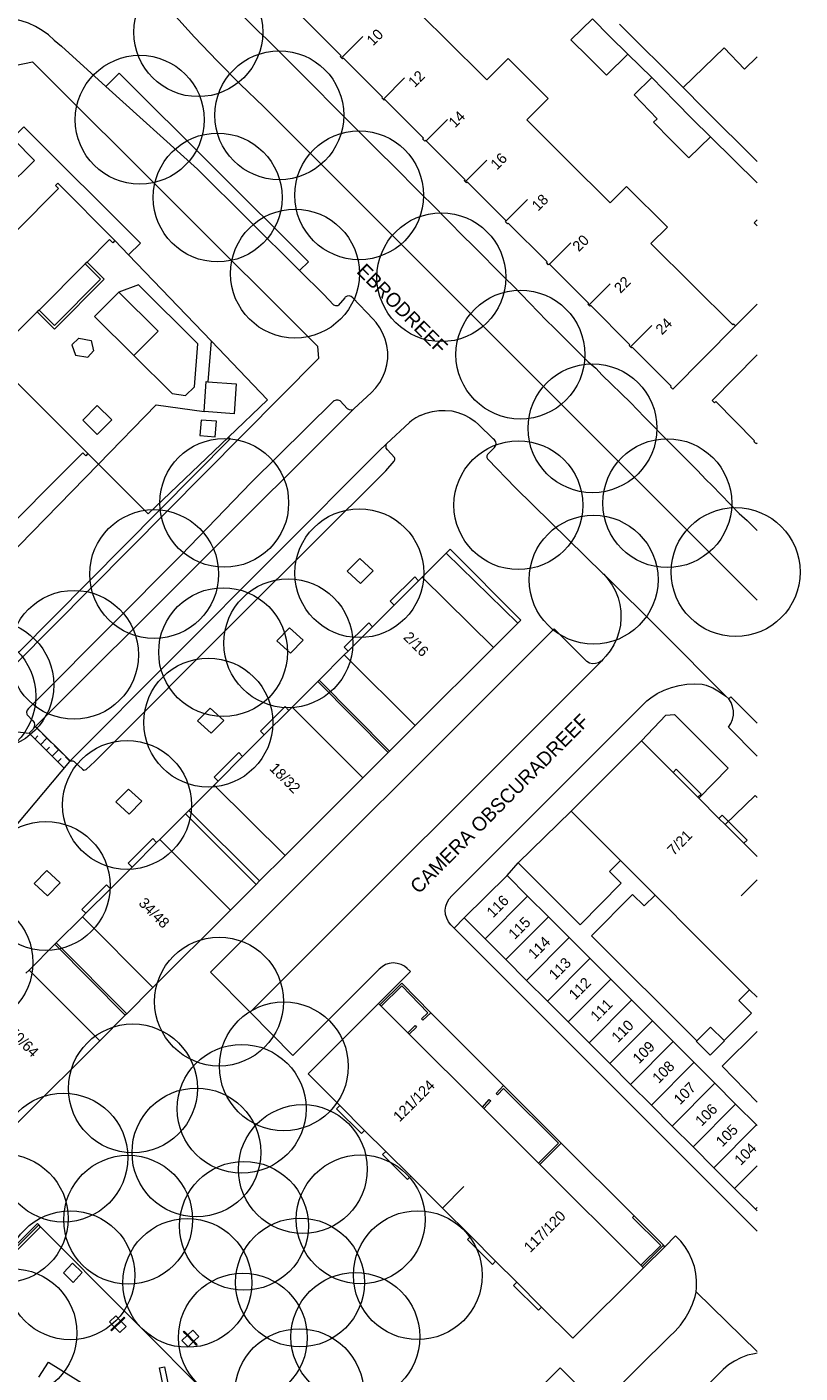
# Model space of a CAD drawing. Header units: metres. Extents: x 134994 to 136506, y 457393 to 459006.
# Tile 135 of 171: x 136427 to 136504, y 457998 to 458131. Entities that reach past the tile are written whole.
import ezdxf
from ezdxf.enums import TextEntityAlignment as Align

# ---------------------------------------------------------------- set-up
doc = ezdxf.new("R2010")
doc.units = ezdxf.units.M
for name, color, linetype, lineweight in [('B-WE-GR-BOOM-S', 250, 'Continuous', 13), ('B-WE-KG_BEBOUWING', 251, 'Continuous', 20), ('B-WE-KG_BEBOUWING TUSSENMUUR', 251, 'Continuous', 5), ('B-WE-KG_HUISNR', 251, 'Continuous', 5), ('B-WE-KG_ONDERGROND_REST', 251, 'Continuous', 5), ('B-WE-KG_STRAATNAAM', 251, 'Continuous', 5)]:
    doc.layers.add(name, color=color, linetype=linetype, lineweight=lineweight)
doc.styles.add('Styledgn000', font='dgn000.shx')

# ---------------------------------------------------------------- blocks, each defined once
blk = doc.blocks.new('SGR-BOOM_02')
blk.add_circle((0, 0), 6.4)

msp = doc.modelspace()

# ---------------------------------------------------------------- linework, layer by layer
at = {"layer": 'B-WE-KG_BEBOUWING', "flags": 128}
for points in [[(136464.84, 458134.37), (136469, 458130.23), (136473.13, 458126.11), (136475.25, 458128.24), (136479.23, 458124.27), (136477.11, 458122.15), (136481.16, 458118.12), (136485.41, 458113.89), (136487.03, 458115.52), (136491.08, 458111.48), (136489.45, 458109.85), (136493.57, 458105.76), (136497.57, 458101.78), (136497.66, 458101.87), (136497.85, 458101.68), (136491.62, 458095.38), (136491.4, 458095.61), (136491.47, 458095.67), (136487.58, 458099.57), (136487.51, 458099.5), (136487.42, 458099.59), (136487.28, 458099.73), (136487.35, 458099.8), (136483.47, 458103.69), (136483.39, 458103.62), (136483.32, 458103.69), (136483.18, 458103.84), (136483.26, 458103.9), (136479.36, 458107.8), (136479.28, 458107.73), (136479.27, 458107.74), (136479.06, 458107.96), (136479.13, 458108.03), (136475.27, 458111.89), (136475.2, 458111.82), (136475.03, 458111.98), (136475, 458112.02), (136475.07, 458112.1), (136471.19, 458115.98), (136471.12, 458115.9), (136471, 458116.02), (136470.9, 458116.12), (136470.98, 458116.2), (136467.11, 458120.07), (136467.07, 458120.11), (136466.99, 458120.03), (136466.76, 458120.26), (136466.84, 458120.34), (136463, 458124.18), (136462.91, 458124.11), (136462.9, 458124.12), (136462.7, 458124.32), (136462.78, 458124.4), (136458.91, 458128.28), (136458.82, 458128.2), (136458.74, 458128.28), (136458.58, 458128.45), (136458.67, 458128.52), (136454.76, 458132.43)], [(136500, 458118.01), (136494.7, 458123.28), (136492.63, 458125.35), (136492.63, 458125.35), (136496.71, 458129.3), (136498.75, 458127.19), (136500, 458128.4)], [(136423.28, 458117.32), (136425.34, 458115.25), (136428.21, 458118.11), (136426.15, 458120.18), (136423.28, 458117.32)], [(136426.36, 458111.05), (136430.61, 458115.33), (136430.3, 458115.63), (136430.53, 458115.86), (136436.2, 458110.17), (136435.98, 458109.94), (136435.67, 458110.25), (136433.44, 458108.02), (136433.26, 458107.83), (136428.67, 458103.25), (136428.49, 458103.07), (136423.96, 458098.54), (136433.51, 458089), (136433.3, 458088.78), (136433.02, 458089.07), (136423.5, 458079.56)], [(136500, 458112.21), (136499.71, 458111.92), (136500, 458111.63)], [(136500, 458098.81), (136495.54, 458094.26), (136495.77, 458094.03), (136495.88, 458094.15), (136499.72, 458090.24), (136499.66, 458090.19), (136499.85, 458089.99), (136499.92, 458090.05), (136499.97, 458089.99), (136500, 458089.97)], [(136463.49, 458059.43), (136466.02, 458061.96), (136473.8, 458069.73), (136476.21, 458072.14), (136476.52, 458072.45), (136469.49, 458079.48), (136469.12, 458079.11), (136466.72, 458076.71), (136466.37, 458076.36), (136463.93, 458073.92), (136461.8, 458071.79), (136459.37, 458069.36), (136458.99, 458068.98), (136456.5, 458066.49)], [(136463.93, 458073.92), (136463.55, 458074.31), (136465.98, 458076.75), (136466.37, 458076.36)], [(136459.37, 458069.36), (136458.98, 458069.74), (136461.42, 458072.18), (136461.8, 458071.79)], [(136427.36, 458037.35), (136427.67, 458037.67), (136430.24, 458040.23), (136430.38, 458040.37), (136432.97, 458042.96), (136433.31, 458043.31), (136435.75, 458045.75), (136437.91, 458047.9), (136440.35, 458050.34), (136440.67, 458050.66), (136443.22, 458053.21), (136443.54, 458053.53), (136446.07, 458056.06), (136446.45, 458056.45), (136448.89, 458058.89), (136451.04, 458061.03), (136453.48, 458063.47), (136453.81, 458063.8), (136456.35, 458066.34), (136456.5, 458066.49), (136463.49, 458059.43), (136463.34, 458059.28), (136460.84, 458056.78), (136453.11, 458049.06), (136450.58, 458046.53), (136450.23, 458046.17), (136447.7, 458043.64), (136439.98, 458035.93), (136437.38, 458033.33), (136437.23, 458033.18)], [(136463.34, 458059.28), (136456.35, 458066.34)], [(136451.04, 458061.03), (136450.66, 458061.42), (136453.1, 458063.86), (136453.48, 458063.47)], [(136446.45, 458056.45), (136446.07, 458056.84), (136448.51, 458059.28), (136448.89, 458058.89)], [(136500, 458034.98), (136499.25, 458035.72), (136494.15, 458040.82), (136489.86, 458045.12), (136486.43, 458048.55), (136481.52, 458053.46), (136488.5, 458060.45), (136491.64, 458057.3), (136494.1, 458054.84), (136494.19, 458054.75), (136496.2, 458052.74), (136496.82, 458052.12), (136498.67, 458050.27), (136500, 458048.94)], [(136491.64, 458057.3), (136491.96, 458057.62), (136494.43, 458055.15), (136494.1, 458054.84)], [(136496.2, 458052.74), (136496.52, 458053.06), (136498.99, 458050.58), (136498.67, 458050.27)], [(136437.91, 458047.9), (136437.52, 458048.29), (136439.96, 458050.73), (136440.35, 458050.34)], [(136433.31, 458043.31), (136432.93, 458043.7), (136433.41, 458044.18), (136435.36, 458046.14), (136435.75, 458045.75)], [(136500, 458013.75), (136499.84, 458013.91), (136497.76, 458015.98), (136495.77, 458017.97), (136493.63, 458020.12), (136491.57, 458022.18), (136489.5, 458024.25), (136487.43, 458026.32), (136485.37, 458028.38), (136483.3, 458030.45), (136481.23, 458032.52), (136479.17, 458034.58), (136477.1, 458036.65), (136475.04, 458038.72), (136472.97, 458040.78), (136470.9, 458042.85), (136475.15, 458047.08), (136477.2, 458045.03), (136479.26, 458042.96), (136481.33, 458040.9), (136483.4, 458038.83), (136485.46, 458036.76), (136487.53, 458034.7), (136489.59, 458032.63), (136491.66, 458030.56), (136493.73, 458028.49), (136495.79, 458026.43), (136497.86, 458024.36), (136500, 458022.22)], [(136430.24, 458040.23), (136437.23, 458033.18), (136434.69, 458030.64), (136427, 458022.96), (136424.43, 458020.4), (136424.27, 458020.23), (136421.73, 458017.7), (136414.01, 458009.98), (136411.44, 458007.41), (136411.12, 458007.09), (136408.59, 458004.56), (136400.92, 457996.89)], [(136430.38, 458040.37), (136437.38, 458033.33)], [(136478.59, 458004.18), (136481.68, 458001.09), (136488.69, 458008.1), (136488.58, 458008.21), (136488.44, 458008.35), (136478.41, 458018.36), (136478.27, 458018.5), (136475.73, 458021.04), (136472.84, 458023.92), (136472.7, 458024.06), (136465.43, 458031.31), (136465.29, 458031.45), (136462.65, 458034.09), (136462.51, 458034.23), (136462.38, 458034.36), (136455.4, 458027.35), (136458.54, 458024.22), (136458.21, 458023.89), (136460.7, 458021.43), (136461.01, 458021.74), (136463.11, 458019.65), (136462.79, 458019.34), (136465.27, 458016.87), (136465.58, 458017.18), (136468.73, 458014.03), (136471.54, 458011.22), (136474.02, 458008.75), (136476.11, 458006.66), (136478.59, 458004.18), (136478.28, 458003.87), (136475.8, 458006.34), (136476.11, 458006.66)], [(136461.01, 458021.74), (136458.54, 458024.22)], [(136465.58, 458017.18), (136463.11, 458019.65)], [(136471.54, 458011.22), (136471.21, 458010.89), (136473.7, 458008.43), (136474.02, 458008.75)]]:
    msp.add_lwpolyline(points, dxfattribs=at)
for points in [[(136485.37, 458130.44), (136487.14, 458128.66), (136485.04, 458126.57), (136483.27, 458128.33), (136481.5, 458130.09), (136483.65, 458132.17)], [(136493.59, 458122.23), (136495.36, 458120.47), (136493.21, 458118.36), (136491.46, 458120.14), (136489.71, 458121.91), (136490.06, 458122.25), (136487.77, 458124.62), (136489.55, 458126.35), (136491.84, 458123.98)], [(136445.44, 458096.13), (136448.26, 458095.92), (136448.05, 458092.95), (136445.06, 458093.17), (136445.27, 458096.14)], [(136494.01, 458030.65), (136493.95, 458030.6), (136495.33, 458029.22), (136496.75, 458030.64), (136496.71, 458030.66), (136495.37, 458032.01)]]:
    msp.add_lwpolyline(points, close=True, dxfattribs=at)
at = {"layer": 'B-WE-KG_BEBOUWING'}
for points in [[(136476.21, 458072.14), (136469.12, 458079.11)], [(136473.8, 458069.73), (136466.72, 458076.71)], [(136466.02, 458061.96), (136458.99, 458068.98)], [(136453.81, 458063.8), (136460.84, 458056.78)], [(136453.11, 458049.06), (136446.07, 458056.06)], [(136450.23, 458046.17), (136443.22, 458053.21)], [(136443.54, 458053.53), (136450.58, 458046.53)], [(136440.67, 458050.66), (136447.7, 458043.64)], [(136439.98, 458035.93), (136432.97, 458042.96)], [(136427.67, 458037.67), (136434.69, 458030.64)]]:
    msp.add_lwpolyline(points, dxfattribs=at)
at = {"layer": 'B-WE-KG_BEBOUWING TUSSENMUUR'}
for p, q in [((136458.71, 458128.32), (136460.83, 458130.44)), ((136458.71, 458128.32), (136460.83, 458130.44)), ((136458.71, 458128.32), (136460.83, 458130.44)), ((136462.84, 458124.18), (136464.96, 458126.31)), ((136462.84, 458124.18), (136464.96, 458126.31)), ((136462.84, 458124.18), (136464.96, 458126.31)), ((136467.11, 458120.07), (136469.23, 458122.19)), ((136467.11, 458120.07), (136469.23, 458122.19)), ((136467.11, 458120.07), (136469.23, 458122.19)), ((136471.01, 458116.01), (136473.13, 458118.13)), ((136471.01, 458116.01), (136473.13, 458118.13)), ((136471.01, 458116.01), (136473.13, 458118.13)), ((136475.07, 458112.1), (136477.19, 458114.22)), ((136475.07, 458112.1), (136477.19, 458114.22)), ((136475.07, 458112.1), (136477.19, 458114.22)), ((136479.36, 458107.8), (136481.48, 458109.92)), ((136479.36, 458107.8), (136481.48, 458109.92)), ((136479.36, 458107.8), (136481.48, 458109.92)), ((136483.29, 458103.72), (136485.41, 458105.84)), ((136483.29, 458103.72), (136485.41, 458105.84)), ((136483.29, 458103.72), (136485.41, 458105.84)), ((136487.4, 458099.6), (136489.53, 458101.72)), ((136487.4, 458099.6), (136489.53, 458101.72)), ((136487.4, 458099.6), (136489.53, 458101.72)), ((136500, 458046.65), (136498.42, 458045.05)), ((136500, 458046.65), (136498.42, 458045.05)), ((136500, 458046.65), (136498.42, 458045.05)), ((136472.97, 458040.78), (136477.2, 458045.03)), ((136472.97, 458040.78), (136477.2, 458045.03)), ((136472.97, 458040.78), (136477.2, 458045.03)), ((136475.04, 458038.72), (136479.26, 458042.96)), ((136475.04, 458038.72), (136479.26, 458042.96)), ((136475.04, 458038.72), (136479.26, 458042.96)), ((136477.1, 458036.65), (136481.33, 458040.9)), ((136477.1, 458036.65), (136481.33, 458040.9)), ((136477.1, 458036.65), (136481.33, 458040.9)), ((136479.17, 458034.58), (136483.39, 458038.83)), ((136479.17, 458034.58), (136483.39, 458038.83)), ((136479.17, 458034.58), (136483.39, 458038.83)), ((136481.23, 458032.52), (136485.46, 458036.76)), ((136481.23, 458032.52), (136485.46, 458036.76)), ((136481.23, 458032.52), (136485.46, 458036.76)), ((136483.3, 458030.45), (136487.53, 458034.69)), ((136483.3, 458030.45), (136487.53, 458034.69)), ((136483.3, 458030.45), (136487.53, 458034.69)), ((136485.36, 458028.38), (136489.59, 458032.63)), ((136485.36, 458028.38), (136489.59, 458032.63)), ((136485.36, 458028.38), (136489.59, 458032.63)), ((136487.43, 458026.31), (136491.66, 458030.56)), ((136487.43, 458026.31), (136491.66, 458030.56)), ((136487.43, 458026.31), (136491.66, 458030.56)), ((136489.5, 458024.25), (136493.72, 458028.49)), ((136489.5, 458024.25), (136493.72, 458028.49)), ((136489.5, 458024.25), (136493.72, 458028.49)), ((136491.56, 458022.18), (136495.79, 458026.42)), ((136491.56, 458022.18), (136495.79, 458026.42)), ((136491.56, 458022.18), (136495.79, 458026.42)), ((136493.63, 458020.11), (136497.86, 458024.36)), ((136493.63, 458020.11), (136497.86, 458024.36)), ((136493.63, 458020.11), (136497.86, 458024.36)), ((136495.69, 458018.04), (136499.92, 458022.29)), ((136495.69, 458018.04), (136499.92, 458022.29)), ((136495.69, 458018.04), (136499.92, 458022.29)), ((136497.76, 458015.98), (136500, 458018.23)), ((136497.76, 458015.98), (136500, 458018.23)), ((136497.76, 458015.98), (136500, 458018.23)), ((136468.73, 458014.03), (136470.85, 458016.16)), ((136468.73, 458014.03), (136470.85, 458016.16)), ((136468.73, 458014.03), (136470.85, 458016.16)), ((136499.84, 458013.91), (136500, 458014.07)), ((136499.84, 458013.91), (136500, 458014.07)), ((136499.84, 458013.91), (136500, 458014.07))]:
    msp.add_line(p, q, dxfattribs=at)
at = {"layer": 'B-WE-KG_ONDERGROND_REST'}
for p, q in [((136430.18, 458130.06), (136430.91, 458129.48)), ((136489.55, 458126.35), (136487.14, 458128.66)), ((136495.36, 458120.47), (136500, 458115.88)), ((136433.26, 458107.83), (136434.77, 458106.32)), ((136434.77, 458106.32), (136430.2, 458101.73)), ((136436.59, 458105.03), (136434.18, 458102.6)), ((136438.54, 458105.74), (136436.59, 458105.03)), ((136440.5, 458101.15), (136436.59, 458105.03)), ((136444.43, 458099.9), (136438.54, 458105.74)), ((136457.91, 458103.77), (136456.95, 458104.81)), ((136459.03, 458104.47), (136458.38, 458103.71)), ((136461.86, 458102.34), (136459.83, 458104.47)), ((136500, 458103.83), (136497.85, 458101.68)), ((136430.2, 458101.73), (136428.67, 458103.25)), ((136434.18, 458102.6), (136438.08, 458098.73)), ((136438.08, 458098.73), (136440.5, 458101.15)), ((136432.63, 458100.45), (136431.94, 458099.79)), ((136431.94, 458099.79), (136432.28, 458098.78)), ((136432.63, 458100.45), (136433.83, 458100.23)), ((136433.83, 458100.23), (136434.08, 458099.19)), ((136444.11, 458095.61), (136444.43, 458099.9)), ((136445.75, 458100.2), (136445.44, 458096.13)), ((136432.28, 458098.78), (136433.5, 458098.58)), ((136433.5, 458098.58), (136434.08, 458099.19)), ((136438.08, 458098.73), (136441.88, 458094.96)), ((136443.23, 458094.77), (136444.11, 458095.61)), ((136441.88, 458094.96), (136443.23, 458094.77)), ((136447.49, 458090.61), (136451.37, 458094.32)), ((136449.74, 458086.12), (136457.96, 458094.23)), ((136458.57, 458094.22), (136459.28, 458093.46)), ((136459.95, 458093.43), (136461.7, 458095.06)), ((136433, 458092.31), (136434.45, 458093.76)), ((136434.45, 458093.76), (136435.89, 458092.33)), ((136440.31, 458093.84), (136445.06, 458093.17)), ((136434.44, 458090.88), (136433, 458092.31)), ((136435.89, 458092.33), (136434.44, 458090.88)), ((136444.77, 458092.31), (136444.65, 458090.77)), ((136446.28, 458092.2), (136444.77, 458092.31)), ((136446.16, 458090.66), (136446.28, 458092.2)), ((136465.48, 458092.06), (136463.17, 458089.97)), ((136472.33, 458091.89), (136473.77, 458090.46)), ((136444.65, 458090.77), (136446.16, 458090.66)), ((136463.96, 458088.59), (136463.27, 458089.35)), ((136473.9, 458089.59), (136473.21, 458088.91)), ((136473.23, 458088.44), (136475.99, 458085.6)), ((136442.79, 458078.9), (136449.74, 458086.12)), ((136428.64, 458064.68), (136442.79, 458078.9)), ((136484.52, 458068.38), (136449.63, 458033.48)), ((136428.64, 458064.68), (136427.62, 458063.66)), ((136497.18, 458064.61), (136496.88, 458064.87)), ((136419.91, 458062.09), (136427.67, 458061.2)), ((136428.06, 458062.45), (136427.48, 458063.02)), ((136428.3, 458061.84), (136428.73, 458061.41)), ((136428.31, 458061.86), (136431.75, 458058.46)), ((136428.07, 458061.62), (136427.67, 458061.2)), ((136427.67, 458061.2), (136431.11, 458057.8)), ((136428.24, 458060.63), (136428.55, 458060.95)), ((136428.81, 458060.06), (136429.45, 458060.71)), ((136429.02, 458061.13), (136429.88, 458060.28)), ((136429.39, 458059.5), (136429.7, 458059.82)), ((136429.96, 458058.93), (136430.59, 458059.57)), ((136430.16, 458060), (136431.02, 458059.15)), ((136430.53, 458058.37), (136430.85, 458058.69)), ((136431.31, 458058.87), (136431.74, 458058.44)), ((136432.22, 458058.34), (136432.97, 458057.62)), ((136475.15, 458047.08), (136476.26, 458048.33)), ((136470.9, 458042.85), (136469.89, 458041.84)), ((136500, 458011.74), (136469.89, 458041.84)), ((136465.55, 458037.54), (136462.38, 458034.36)), ((136474.8, 458026.2), (136467.58, 458033.44)), ((136480.54, 458020.48), (136474.8, 458026.2)), ((136478.41, 458018.36), (136480.54, 458020.48)), ((136487.77, 458013.25), (136480.54, 458020.48)), ((136428.64, 458012.35), (136428.5, 458012.49)), ((136428.82, 458012.17), (136428.64, 458012.35)), ((136487.77, 458013.25), (136490.7, 458010.33)), ((136451.58, 457989.31), (136428.82, 458012.17)), ((136491.9, 458011.26), (136490.83, 458010.16)), ((136490.7, 458010.33), (136488.58, 458008.21)), ((136488.69, 458008.1), (136490.83, 458010.16)), ((136490.83, 458010.16), (136490.7, 458010.33)), ((136493.94, 458005.72), (136500, 457999.77)), ((136436.77, 458002.83), (136436.14, 458002.22)), ((136436.83, 458002.76), (136436.21, 458002.15)), ((136443.37, 458001.35), (136443.97, 458000.72)), ((136443.44, 458001.42), (136444.05, 458000.79))]:
    msp.add_line(p, q, dxfattribs=at)
at = {"layer": 'B-WE-KG_ONDERGROND_REST', "flags": 128}
for points in [[(136446.29, 458135.12), (136450.48, 458130.93), (136451.26, 458130.18), (136454.56, 458126.87), (136455.3, 458126.17), (136458.65, 458122.77), (136462.8, 458118.62), (136463.48, 458117.99), (136466.82, 458114.61), (136467.65, 458113.81), (136470.91, 458110.48), (136471.62, 458109.78), (136475.04, 458106.34), (136475.76, 458105.67), (136479.08, 458102.22), (136479.84, 458101.49), (136480.54, 458100.77), (136483.2, 458098.11), (136483.97, 458097.47), (136484.61, 458096.77), (136487.4, 458094.07), (136488.79, 458092.62), (136491.3, 458090.09), (136494.08, 458087.31), (136494.89, 458086.41), (136495.54, 458085.82), (136498.2, 458083.03), (136499, 458082.34), (136500, 458081.34)], [(136441.93, 458132.79), (136444.11, 458130.37), (136446.35, 458128.01), (136448.64, 458125.7), (136450.99, 458123.45), (136500, 458074.41)], [(136430.18, 458130.06), (136429.61, 458130.58), (136428.99, 458131.04), (136428.33, 458131.43), (136427.62, 458131.75), (136426.89, 458132), (136426.14, 458132.17), (136425.37, 458132.26), (136424.6, 458132.27), (136423.83, 458132.2), (136423.07, 458132.05), (136422.33, 458131.83), (136421.62, 458131.53), (136420.95, 458131.16), (136420.31, 458130.72), (136419.73, 458130.21), (136419.57, 458130.06)], [(136486.32, 458131.66), (136492.63, 458125.35)], [(136430.91, 458129.48), (136435.31, 458125.47)], [(136418.68, 458119.97), (136426.25, 458127.53), (136428.02, 458127.91), (136456.32, 458099.65), (136456.42, 458098.42), (136426.33, 458068.06), (136424.31, 458067.96), (136405.03, 458087.25)], [(136454.55, 458107.18), (136455.42, 458108.04), (136436.62, 458126.79), (136435.31, 458125.47)], [(136435.31, 458125.47), (136444.39, 458117.23)], [(136437.56, 458108.75), (136438.76, 458109.91), (136427.17, 458121.44), (136422.17, 458116.54), (136420.42, 458118.26)], [(136444.39, 458117.23), (136454.55, 458107.18)], [(136436.2, 458110.17), (136437.56, 458108.75)], [(136437.56, 458108.75), (136445.75, 458100.2)], [(136433.44, 458108.02), (136435.13, 458106.32), (136430.2, 458101.36), (136428.49, 458103.07)], [(136454.55, 458107.18), (136456.95, 458104.81)], [(136459.83, 458104.47), (136459.66, 458104.6), (136459.46, 458104.65), (136459.26, 458104.62), (136459.08, 458104.52), (136459.03, 458104.47)], [(136457.91, 458103.77), (136458.1, 458103.69), (136458.3, 458103.69), (136458.38, 458103.71)], [(136461.7, 458095.06), (136462.13, 458095.52), (136462.51, 458096.04), (136462.82, 458096.6), (136463.05, 458097.19), (136463.21, 458097.81), (136463.3, 458098.44), (136463.3, 458099.08), (136463.22, 458099.72), (136463.06, 458100.34), (136462.83, 458100.93), (136462.53, 458101.49), (136462.15, 458102.01), (136461.86, 458102.34)], [(136445.75, 458100.2), (136451.37, 458094.32)], [(136458.57, 458094.22), (136458.38, 458094.3), (136458.17, 458094.31), (136457.98, 458094.24), (136457.96, 458094.23)], [(136428.31, 458061.86), (136459.95, 458093.43)], [(136440.31, 458093.84), (136434.56, 458087.95)], [(136459.28, 458093.46), (136459.46, 458093.36), (136459.66, 458093.33), (136459.86, 458093.38), (136459.95, 458093.43)], [(136466.52, 458092.77), (136466.08, 458092.55), (136465.69, 458092.26), (136465.48, 458092.06)], [(136466.52, 458092.77), (136467.12, 458093.01), (136467.74, 458093.18), (136468.37, 458093.27), (136469.02, 458093.28), (136469.66, 458093.22), (136470.28, 458093.07), (136470.89, 458092.84), (136471.46, 458092.55), (136471.99, 458092.18), (136472.33, 458091.89)], [(136447.49, 458090.61), (136447.64, 458090.46), (136426.64, 458069.24), (136421.4, 458074.45)], [(136431.75, 458058.46), (136462.46, 458089.26), (136463.17, 458089.97)], [(136447.49, 458090.61), (136439.52, 458082.99), (136434.71, 458087.79)], [(136463.27, 458089.35), (136463.16, 458089.54), (136463.13, 458089.76), (136463.17, 458089.97)], [(136473.9, 458089.59), (136474.02, 458089.76), (136474.07, 458089.96), (136474.03, 458090.17), (136473.92, 458090.34), (136473.77, 458090.46)], [(136433.51, 458089), (136434.56, 458087.95)], [(136463.95, 458088.25), (136464.02, 458088.36), (136464.02, 458088.49), (136463.96, 458088.59)], [(136473.21, 458088.91), (136473.14, 458088.76), (136473.14, 458088.59), (136473.22, 458088.45), (136473.23, 458088.44)], [(136434.56, 458087.95), (136421.4, 458074.45)], [(136433.34, 458057.6), (136434.2, 458058.39), (136448.78, 458072.99), (136463.11, 458087.29), (136463.95, 458088.25)], [(136434.56, 458087.95), (136434.71, 458087.79)], [(136475.99, 458085.6), (136484.68, 458077.08), (136484.75, 458077.01)], [(136459.27, 458077.29), (136460.53, 458078.57), (136461.87, 458077.35), (136460.61, 458076.07), (136459.27, 458077.29)], [(136484.75, 458077.01), (136485.21, 458076.49), (136485.6, 458075.92), (136485.93, 458075.31), (136486.18, 458074.67), (136486.36, 458074), (136486.46, 458073.32), (136486.47, 458072.63), (136486.41, 458071.94), (136486.27, 458071.26), (136486.06, 458070.61), (136485.76, 458069.98), (136485.4, 458069.39), (136484.98, 458068.85), (136484.68, 458068.54), (136484.52, 458068.38)], [(136496.88, 458064.87), (136490.46, 458071.33), (136484.75, 458077.01)], [(136484.52, 458068.38), (136484.51, 458068.37), (136484.24, 458068.21), (136483.95, 458068.12), (136483.64, 458068.11), (136483.34, 458068.18), (136483.07, 458068.33), (136479.82, 458071.58), (136445.69, 458037.45), (136449.63, 458033.48)], [(136452.29, 458070.39), (136453.55, 458071.67), (136454.89, 458070.45), (136453.63, 458069.17), (136452.29, 458070.39)], [(136469.89, 458041.84), (136469.57, 458042.17), (136469.34, 458042.47), (136469.16, 458042.83), (136469.05, 458043.21), (136469.02, 458043.61), (136469.07, 458044.01), (136469.19, 458044.39), (136469.39, 458044.74), (136469.66, 458045.04), (136489.04, 458064.42), (136489.43, 458064.72), (136490.08, 458065.14), (136490.77, 458065.48), (136491.49, 458065.76), (136492.24, 458065.96), (136493, 458066.08), (136493.77, 458066.11), (136494.54, 458066.08), (136494.94, 458065.97), (136495.34, 458065.83), (136495.6, 458065.71), (136496.26, 458065.32), (136496.88, 458064.87)], [(136500, 458058.94), (136497.16, 458061.8), (136497.39, 458062.16), (136497.55, 458062.57), (136497.63, 458062.99), (136497.63, 458063.42), (136497.55, 458063.85), (136497.4, 458064.26), (136497.18, 458064.61)], [(136500, 458062.19), (136497.38, 458064.81), (136497.18, 458064.61)], [(136427.62, 458063.66), (136427.49, 458063.5), (136427.43, 458063.3), (136427.45, 458063.1), (136427.48, 458063.02)], [(136444.41, 458062.42), (136445.67, 458063.7), (136447.01, 458062.48), (136445.75, 458061.2), (136444.41, 458062.42)], [(136428.13, 458061.68), (136428.23, 458061.86), (136428.26, 458062.07), (136428.21, 458062.27), (136428.08, 458062.43), (136428.06, 458062.45)], [(136428.13, 458061.68), (136428.31, 458061.86)], [(136488.5, 458060.45), (136490.92, 458063.01), (136491.77, 458063.06), (136497.11, 458057.73), (136494.19, 458054.75)], [(136428.07, 458061.62), (136428.13, 458061.68)], [(136431.69, 458058.4), (136424.76, 458050.18), (136424.02, 458050.11)], [(136431.69, 458058.4), (136431.85, 458058.47), (136432.02, 458058.47), (136432.17, 458058.39), (136432.22, 458058.34)], [(136431.69, 458058.4), (136431.75, 458058.46)], [(136432.97, 458057.62), (136433.1, 458057.55), (136433.25, 458057.56), (136433.34, 458057.6)], [(136436.28, 458054.38), (136437.54, 458055.66), (136438.88, 458054.44), (136437.62, 458053.16), (136436.28, 458054.38)], [(136496.82, 458052.12), (136499.79, 458055.03), (136500, 458054.81)], [(136476.26, 458048.33), (136481.52, 458053.46)], [(136486.43, 458048.55), (136485.33, 458047.45), (136486.5, 458046.32), (136482.41, 458042.17), (136476.26, 458048.33)], [(136428.18, 458046.28), (136429.44, 458047.56), (136430.78, 458046.34), (136429.52, 458045.06), (136428.18, 458046.28)], [(136494.01, 458030.65), (136483.55, 458041.09), (136487.63, 458045.17), (136488.77, 458044.04), (136489.86, 458045.12)], [(136465.55, 458037.54), (136465.24, 458037.84), (136464.98, 458038.05), (136464.63, 458038.23), (136464.25, 458038.34), (136463.85, 458038.38), (136463.46, 458038.33), (136463.08, 458038.21), (136462.74, 458038.01), (136462.44, 458037.75), (136453.89, 458029.2), (136449.63, 458033.48)], [(136467.58, 458033.44), (136464.7, 458036.37), (136462.51, 458034.23)], [(136467.58, 458033.44), (136466.8, 458032.68), (136466.67, 458032.82), (136467.3, 458033.44), (136464.7, 458036.09), (136462.65, 458034.09)], [(136496.71, 458030.66), (136499.45, 458033.4), (136498.17, 458034.64), (136499.25, 458035.72)], [(136465.29, 458031.45), (136466.03, 458032.15), (136466.17, 458032), (136465.43, 458031.31)], [(136500, 458024.54), (136496.52, 458028.13), (136500, 458031.57)], [(136474.8, 458026.2), (136474.06, 458025.42), (136474.2, 458025.28), (136474.8, 458025.92), (136480.26, 458020.48), (136478.27, 458018.5)], [(136472.7, 458024.06), (136473.39, 458024.8), (136473.54, 458024.67), (136472.84, 458023.92)], [(136428.5, 458012.49), (136396.64, 457980.63), (136424.09, 457953.14), (136455.96, 457985.02)], [(136428.64, 458012.35), (136396.92, 457980.63), (136424.09, 457953.42), (136455.82, 457985.16)], [(136488.44, 458008.35), (136490.43, 458010.32), (136487.63, 458013.1), (136487.77, 458013.25)], [(136428.82, 458012.17), (136397.28, 457980.63), (136424.09, 457953.78), (136455.64, 457985.33)], [(136493.94, 458005.72), (136493.98, 458006.1), (136493.98, 458006.82), (136493.91, 458007.53), (136493.76, 458008.23), (136493.52, 458008.91), (136493.22, 458009.57), (136492.85, 458010.18), (136492.4, 458010.75), (136491.9, 458011.26)], [(136432, 458008.56), (136431.1, 458007.59), (136432.05, 458006.64), (136432.95, 458007.61), (136432, 458008.56)], [(136485.15, 457995.2), (136491.26, 458001.23), (136491.84, 458001.78), (136492.37, 458002.39), (136492.84, 458003.04), (136493.24, 458003.74), (136493.57, 458004.47), (136493.83, 458005.23), (136493.94, 458005.67), (136493.94, 458005.72)], [(136436.77, 458002.83), (136436.28, 458003.33), (136435.65, 458002.73), (136436.14, 458002.22)], [(136436.77, 458002.83), (136437.13, 458003.18), (136437.2, 458003.11), (136436.83, 458002.76)], [(136436.14, 458002.22), (136435.81, 458001.9), (136435.88, 458001.83), (136436.21, 458002.15)], [(136436.83, 458002.76), (136437.32, 458002.25), (136436.7, 458001.65), (136436.21, 458002.15)], [(136443.37, 458001.35), (136443.02, 458001.71), (136443.09, 458001.78), (136443.44, 458001.42)], [(136444.05, 458000.79), (136444.55, 458001.28), (136443.94, 458001.9), (136443.44, 458001.42)], [(136443.97, 458000.72), (136443.47, 458000.24), (136442.86, 458000.86), (136443.37, 458001.35)], [(136443.97, 458000.72), (136444.29, 458000.39), (136444.36, 458000.46), (136444.05, 458000.79)], [(136500, 457999.61), (136499.73, 457999.56), (136499.05, 457999.4), (136498.38, 457999.15), (136497.75, 457998.83), (136497.16, 457998.45), (136496.61, 457997.99), (136422.96, 457924.5)], [(136428.63, 457997.22), (136429.62, 457998.7), (136438.28, 457993.32), (136437.07, 457991.57)], [(136440.64, 457998.15), (136441.12, 457998.25), (136444.22, 457983.22), (136443.74, 457983.12), (136440.64, 457998.15)], [(136485.15, 457995.2), (136484.88, 457995.01), (136484.58, 457994.9), (136484.25, 457994.85), (136483.92, 457994.89), (136483.61, 457995.01), (136480.43, 457998.16), (136451.21, 457969.06), (136454.79, 457965.56), (136454.9, 457965.39), (136454.93, 457965.2), (136454.89, 457965), (136454.81, 457964.86)]]:
    msp.add_lwpolyline(points, dxfattribs=at)

# ---------------------------------------------------------------- block references
at = {"layer": 'B-WE-GR-BOOM-S'}
for p in [(136444.48, 458130.85), (136452.53, 458122.6), (136438.67, 458122.16), (136446.41, 458114.43), (136460.46, 458114.65), (136454.09, 458106.87), (136468.63, 458106.51), (136476.48, 458098.82), (136483.64, 458091.5), (136447.06, 458084.09), (136476.28, 458083.86), (136491.07, 458084.06), (136440.1, 458077.02), (136460.48, 458077.1), (136497.86, 458077.22), (136483.75, 458076.46), (136453.42, 458070.14), (136432.14, 458069), (136446.95, 458069.26), (136421.94, 458064.89), (136423.73, 458066), (136445.48, 458062.26), (136437.41, 458054.08), (136429.33, 458046.03), (136421.66, 458038.44), (136446.55, 458034.54), (136452.98, 458028.11), (136437.99, 458025.92), (136448.79, 458023.89), (136444.3, 458019.55), (136431.09, 458019.04), (136454.87, 458017.9), (136425.15, 458013), (136437.52, 458012.87), (136460.62, 458012.9), (136449.02, 458012.26), (136431.77, 458007.35), (136466.29, 458007.36), (136443.4, 458006.59), (136454.58, 458006.63), (136426.03, 458001.6), (136448.91, 458001.15), (136460.09, 458001.23), (136454.51, 457995.64)]:
    msp.add_blockref('SGR-BOOM_02', p, dxfattribs=at)

# ---------------------------------------------------------------- texts
at = {"layer": 'B-WE-KG_HUISNR', "linetype": 'Continuous', "style": 'Styledgn000'}
for s, rotation, p in [('10', 44.9918, (136461.47, 458129.8)), ('12', 44.9918, (136465.6, 458125.67)), ('14', 44.9918, (136469.61, 458121.66)), ('16', 44.943, (136473.77, 458117.49)), ('18', 44.943, (136477.87, 458113.39)), ('20', 44.943, (136481.91, 458109.35)), ('22', 44.943, (136486.05, 458105.21)), ('24', 44.943, (136490.17, 458101.09)), ('2/16', 314.9918, (136465.16, 458071.03)), ('18/32', 314.9918, (136451.86, 458058.01)), ('34/48', 314.9918, (136438.86, 458044.61)), ('116', 45.1464, (136473.39, 458043.18)), ('115', 45.1464, (136475.55, 458041.02)), ('114', 45.1464, (136477.51, 458039.07)), ('113', 45.1464, (136479.57, 458036.99)), ('112', 45.1464, (136481.55, 458035.01)), ('111', 45.1464, (136483.7, 458032.87)), ('110', 45.1464, (136485.79, 458030.78)), ('50/64', 314.9918, (136425.88, 458031.79)), ('109', 45.1464, (136487.89, 458028.67)), ('108', 45.1464, (136489.85, 458026.72)), ('121/124', 45.0244, (136464.1, 458022.89)), ('107', 45.1464, (136491.97, 458024.59)), ('106', 45.1464, (136494.11, 458022.46)), ('105', 45.1464, (136496.15, 458020.41)), ('104', 45.1464, (136498, 458018.57)), ('117/120', 45.0244, (136477.09, 458009.91))]:
    msp.add_text(s, height=1.054, rotation=rotation, dxfattribs=at).set_placement(p, align=Align.MIDDLE_LEFT)
msp.add_text('7/21', height=1.054, rotation=45.4068, dxfattribs=at).set_placement((136493.26, 458051.32), align=Align.MIDDLE_RIGHT)
at = {"layer": 'B-WE-KG_STRAATNAAM', "style": 'Styledgn000'}
for s, rotation, p in [('EBRODREEF', 315.0752, (136460.13, 458107)), ('EBRODREEF', 315.0752, (136460.13, 458107)), ('EBRODREEF', 315.0752, (136460.13, 458107)), ('CAMERA OBSCURADREEF', 45.0996, (136466.38, 458045.17)), ('CAMERA OBSCURADREEF', 45.0996, (136466.38, 458045.17)), ('CAMERA OBSCURADREEF', 45.0996, (136466.38, 458045.17))]:
    msp.add_text(s, height=1.4, rotation=rotation, dxfattribs=at).set_placement(p)

doc.saveas('drawing.dxf')
